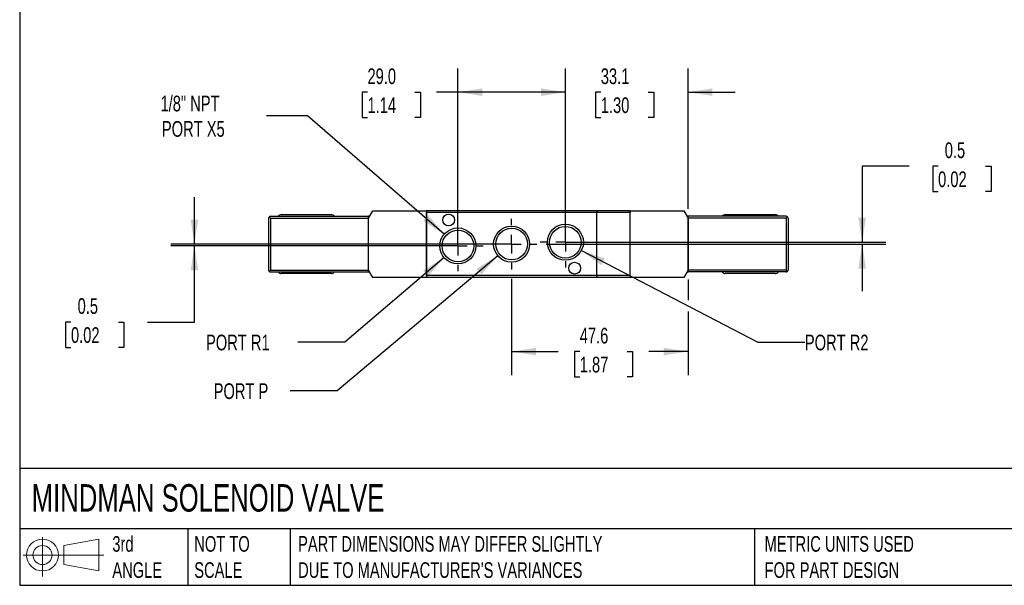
# Model space of a CAD drawing. Header units: millimetres. Extents: x 13 to 546, y 13 to 419.
# Tile 1 of 3: x 13 to 278, y 13 to 165. Entities that reach past the tile are written whole.
import ezdxf

# ---------------------------------------------------------------- set-up
doc = ezdxf.new("R2010")
doc.units = ezdxf.units.MM
doc.header["$LTSCALE"] = 2
doc.linetypes.add('SLD-Center', pattern=[19.05, 15.24, -1.27, 1.27, -1.27])
doc.linetypes.add('SLD-Solid', pattern=[0])
doc.layers.add('CENTER', color=40, linetype='SLD-Center')
doc.layers.add('SLD-DEFPOINTS', color=7, linetype='Continuous')
doc.layers.add('DIMENSIONS', color=140, linetype='SLD-Solid', lineweight=25)
doc.layers.add('TEXT', color=140, linetype='SLD-Solid', lineweight=25)
doc.styles.add('SLDTEXTSTYLE0', font='TXT', dxfattribs={"width": 0.7})
doc.dimstyles.new('SLDDIMSTYLE0', dxfattribs={"dimtxt": 4.316016, "dimasz": 6.604, "dimexe": 0, "dimexo": 0.0625, "dimgap": 1.079004, "dimtad": 0, "dimtih": 1, "dimtoh": 1, "dimdec": 1, "dimrnd": 1e-09, "dimzin": 12, "dimdsep": 46, "dimtxsty": 'SLDTEXTSTYLE0', "dimsah": 1, "dimcen": 0.09, "dimadec": 0, "dimazin": 3, "dimtfac": 1, "dimtdec": 1, "dimtofl": 0, "dimtmove": 0, "dimatfit": 3, "dimfxl": 0, "dimfrac": 2, "dimtolj": 1, "dimtzin": 12, "dimarcsym": 0})
doc.dimstyles.new('SLDDIMSTYLE1', dxfattribs={"dimtxt": 4.316016, "dimasz": 6.604, "dimexe": 0, "dimexo": 0.0625, "dimgap": 1.079004, "dimtad": 0, "dimtih": 1, "dimtoh": 1, "dimdec": 1, "dimrnd": 1e-09, "dimzin": 12, "dimdsep": 46, "dimtxsty": 'SLDTEXTSTYLE0', "dimsah": 1, "dimcen": 0.09, "dimadec": 0, "dimazin": 3, "dimtfac": 1, "dimtdec": 1, "dimtmove": 0, "dimatfit": 0, "dimfxl": 0, "dimfrac": 2, "dimtolj": 1, "dimtzin": 12, "dimarcsym": 0})
doc.dimstyles.new('SLDDIMSTYLE3', dxfattribs={"dimtxt": 4.316016, "dimasz": 6.604, "dimexe": 0, "dimexo": 0.0625, "dimgap": 1.079004, "dimtad": 0, "dimtih": 1, "dimtoh": 1, "dimdec": 1, "dimrnd": 1e-09, "dimzin": 4, "dimdsep": 46, "dimtxsty": 'SLDTEXTSTYLE0', "dimsah": 1, "dimcen": 0.09, "dimadec": 0, "dimazin": 1, "dimtfac": 1, "dimtdec": 1, "dimtofl": 0, "dimtmove": 0, "dimatfit": 3, "dimfxl": 0, "dimfrac": 2, "dimtolj": 1, "dimtzin": 12, "dimarcsym": 0})
doc.dimstyles.new('SLDDIMSTYLE4', dxfattribs={"dimtxt": 4.316016, "dimasz": 6.604, "dimexe": 0, "dimexo": 0.0625, "dimgap": 1.079004, "dimtad": 0, "dimtih": 1, "dimtoh": 1, "dimdec": 1, "dimrnd": 1e-09, "dimzin": 12, "dimdsep": 46, "dimtxsty": 'SLDTEXTSTYLE0', "dimsah": 1, "dimcen": 0, "dimadec": 0, "dimazin": 3, "dimtfac": 1, "dimtdec": 1, "dimtofl": 0, "dimtmove": 0, "dimatfit": 3, "dimfxl": 0, "dimfrac": 2, "dimtolj": 1, "dimtzin": 12, "dimarcsym": 0})
doc.dimstyles.new('SLDDIMSTYLE6', dxfattribs={"dimtxt": 4.316016, "dimasz": 6.604, "dimexe": 0, "dimexo": 0.0625, "dimgap": 1.079004, "dimtad": 0, "dimtih": 1, "dimtoh": 1, "dimdec": 1, "dimrnd": 1e-09, "dimdsep": 46, "dimtxsty": 'SLDTEXTSTYLE0', "dimsah": 1, "dimcen": 0.09, "dimadec": 0, "dimazin": 2, "dimtfac": 1, "dimtdec": 1, "dimtmove": 0, "dimatfit": 0, "dimfxl": 0, "dimfrac": 2, "dimtolj": 1, "dimtzin": 12, "dimarcsym": 0})

# ---------------------------------------------------------------- blocks, each defined once
blk = doc.blocks.new('Block11')
at = {"color": 7, "linetype": 'SLD-Solid', "lineweight": 18}
for p, q in [((5.18, 10.62), (5.18, 0)), ((10.96, 8.33), (20.35, 10.06)), ((10.96, 3.19), (10.96, 8.33)), ((20.35, 10.06), (20.35, 1.46)), ((0, 5.76), (21.75, 5.76)), ((10.96, 3.19), (20.35, 1.46))]:
    blk.add_line(p, q, dxfattribs=at)
for radius in [4.3, 2.57]:
    blk.add_circle((5.18, 5.76), radius, dxfattribs=at)
blk = doc.blocks.new('Block12')
at = {"layer": 'SLD-DEFPOINTS'}
blk.add_blockref('Block11', (0, 0), dxfattribs=at)
blk = doc.blocks.new('_D_14')
at = {"layer": 'DIMENSIONS'}
for p, q in [((252.75, 125.81), (240.05, 125.81)), ((240.05, 125.81), (240.05, 105.28)), ((260.53, 125.81), (259.08, 125.81)), ((259.08, 125.81), (259.08, 118.95)), ((273.36, 125.81), (274.81, 125.81)), ((274.81, 125.81), (274.81, 118.95)), ((259.08, 118.95), (260.53, 118.95)), ((274.81, 118.95), (273.36, 118.95)), ((154.81, 104.78), (246.4, 104.78)), ((162.49, 105.28), (246.4, 105.28)), ((240.05, 104.78), (240.05, 92.08))]:
    blk.add_line(p, q, dxfattribs=at)
for points in [[(240.05, 105.28), (241.06, 111.88), (239.03, 111.88)], [(240.05, 104.78), (239.03, 98.18), (241.06, 98.18)]]:
    blk.add_solid(points, dxfattribs=at)
at = {"layer": 'DIMENSIONS', "char_height": 4.233, "attachment_point": 1, "style": 'SLDTEXTSTYLE0'}
for s, insert in [('0.5', (262.33, 132.23)), ('0.02', (260.53, 124.4))]:
    blk.add_mtext(s, dxfattribs=dict(at, insert=insert))
blk = doc.blocks.new('_D_15')
at = {"layer": 'DIMENSIONS'}
for p, q in [((59.85, 104.78), (59.85, 117.48)), ((142.91, 104.78), (53.5, 104.78)), ((128.41, 104.28), (53.5, 104.28)), ((59.85, 83.75), (59.85, 104.28)), ((26.54, 83.75), (25.09, 83.75)), ((25.09, 83.75), (25.09, 76.89)), ((39.36, 83.75), (40.81, 83.75)), ((40.81, 83.75), (40.81, 76.89)), ((47.15, 83.75), (59.85, 83.75)), ((25.09, 76.89), (26.54, 76.89)), ((40.81, 76.89), (39.36, 76.89))]:
    blk.add_line(p, q, dxfattribs=at)
for points in [[(59.85, 104.78), (60.86, 111.38), (58.83, 111.38)], [(59.85, 104.28), (58.83, 97.68), (60.86, 97.68)]]:
    blk.add_solid(points, dxfattribs=at)
at = {"layer": 'DIMENSIONS', "char_height": 4.233, "attachment_point": 1, "style": 'SLDTEXTSTYLE0'}
for s, insert in [('0.5', (28.33, 90.18)), ('0.02', (26.54, 82.35))]:
    blk.add_mtext(s, dxfattribs=dict(at, insert=insert))
blk = doc.blocks.new('_D_16')
at = {"layer": 'DIMENSIONS'}
for p, q in [((145.45, 95.42), (145.45, 69.43)), ((193.05, 95.24), (193.05, 89.61)), ((193.05, 86.57), (193.05, 69.43)), ((145.45, 75.78), (157.98, 75.78)), ((163.83, 75.78), (162.38, 75.78)), ((162.38, 75.78), (162.38, 68.92)), ((176.66, 75.78), (178.11, 75.78)), ((178.11, 75.78), (178.11, 68.92)), ((193.05, 75.78), (182.51, 75.78)), ((162.38, 68.92), (163.83, 68.92)), ((178.11, 68.92), (176.66, 68.92))]:
    blk.add_line(p, q, dxfattribs=at)
for points in [[(145.45, 75.78), (152.05, 74.76), (152.05, 76.8)], [(193.05, 75.78), (186.44, 76.8), (186.44, 74.76)]]:
    blk.add_solid(points, dxfattribs=at)
at = {"layer": 'DIMENSIONS', "char_height": 4.233, "attachment_point": 1, "style": 'SLDTEXTSTYLE0'}
for s, insert in [('47.6', (163.83, 82.2)), ('1.87', (163.83, 74.38))]:
    blk.add_mtext(s, dxfattribs=dict(at, insert=insert))
blk = doc.blocks.new('_D_17')
at = {"layer": 'DIMENSIONS'}
for p, q in [((159.95, 107.82), (159.95, 152.13)), ((193.05, 114.32), (193.05, 152.13)), ((159.95, 145.78), (147.25, 145.78)), ((169.51, 145.78), (168.06, 145.78)), ((168.06, 145.78), (168.06, 138.92)), ((182.33, 145.78), (183.78, 145.78)), ((183.78, 145.78), (183.78, 138.92)), ((193.05, 145.78), (205.75, 145.78)), ((168.06, 138.92), (169.51, 138.92)), ((183.78, 138.92), (182.33, 138.92))]:
    blk.add_line(p, q, dxfattribs=at)
for points in [[(159.95, 145.78), (153.34, 146.8), (153.34, 144.76)], [(193.05, 145.78), (199.65, 144.76), (199.65, 146.8)]]:
    blk.add_solid(points, dxfattribs=at)
at = {"layer": 'DIMENSIONS', "char_height": 4.233, "attachment_point": 1, "style": 'SLDTEXTSTYLE0'}
for s, insert in [('33.1', (169.51, 152.2)), ('1.30', (169.51, 144.38))]:
    blk.add_mtext(s, dxfattribs=dict(at, insert=insert))
blk = doc.blocks.new('_D_18')
at = {"layer": 'DIMENSIONS'}
for p, q in [((130.95, 106.82), (130.95, 152.13)), ((159.95, 107.82), (159.95, 152.13)), ((106.55, 145.78), (105.1, 145.78)), ((105.1, 145.78), (105.1, 138.92)), ((119.37, 145.78), (120.82, 145.78)), ((120.82, 145.78), (120.82, 138.92)), ((130.95, 145.78), (125.22, 145.78)), ((159.95, 145.78), (130.95, 145.78)), ((105.1, 138.92), (106.55, 138.92)), ((120.82, 138.92), (119.37, 138.92))]:
    blk.add_line(p, q, dxfattribs=at)
for points in [[(130.95, 145.78), (137.55, 144.76), (137.55, 146.8)], [(159.95, 145.78), (153.34, 146.8), (153.34, 144.76)]]:
    blk.add_solid(points, dxfattribs=at)
at = {"layer": 'DIMENSIONS', "char_height": 4.233, "attachment_point": 1, "style": 'SLDTEXTSTYLE0'}
for s, insert in [('29.0', (106.55, 152.2)), ('1.14', (106.55, 144.38))]:
    blk.add_mtext(s, dxfattribs=dict(at, insert=insert))
blk = doc.blocks.new('_D_19')
at = {"layer": 'DIMENSIONS'}
for p, q in [((90.41, 139.38), (79.3, 139.38)), ((127.27, 107.46), (90.41, 139.38))]:
    blk.add_line(p, q, dxfattribs=at)
blk.add_solid([(127.27, 107.46), (122.94, 112.56), (121.61, 111.02)], dxfattribs=at)
at = {"layer": 'DIMENSIONS', "char_height": 4.233, "attachment_point": 1, "style": 'SLDTEXTSTYLE0'}
for s, insert in [('1/8" NPT', (50.7, 144.84)), ('PORT X5', (51.07, 137.98))]:
    blk.add_mtext(s, dxfattribs=dict(at, insert=insert))
blk = doc.blocks.new('_D_20')
at = {"layer": 'DIMENSIONS'}
for p, q in [((127.24, 101.13), (100.44, 78.31)), ((100.44, 78.31), (87.74, 78.31))]:
    blk.add_line(p, q, dxfattribs=at)
blk.add_solid([(127.24, 101.13), (121.56, 97.62), (122.87, 96.07)], dxfattribs=at)
at = {"layer": 'DIMENSIONS', "insert": (62.98, 80.34), "char_height": 4.233, "attachment_point": 1, "style": 'SLDTEXTSTYLE0'}
blk.add_mtext('PORT R1', dxfattribs=at)
blk = doc.blocks.new('_D_21')
at = {"layer": 'DIMENSIONS'}
for p, q in [((141.73, 101.65), (98.38, 65.18)), ((98.38, 65.18), (85.68, 65.18))]:
    blk.add_line(p, q, dxfattribs=at)
blk.add_solid([(141.73, 101.65), (136.02, 98.17), (137.33, 96.62)], dxfattribs=at)
at = {"layer": 'DIMENSIONS', "insert": (65.04, 67.21), "char_height": 4.233, "attachment_point": 1, "style": 'SLDTEXTSTYLE0'}
blk.add_mtext('PORT P', dxfattribs=at)
blk = doc.blocks.new('_D_22')
at = {"layer": 'DIMENSIONS'}
for p, q in [((164.26, 103.04), (211.88, 78.31)), ((211.88, 78.31), (224.58, 78.31))]:
    blk.add_line(p, q, dxfattribs=at)
blk.add_solid([(164.26, 103.04), (169.66, 99.09), (170.59, 100.9)], dxfattribs=at)
at = {"layer": 'DIMENSIONS', "insert": (224.58, 80.34), "char_height": 4.233, "attachment_point": 1, "style": 'SLDTEXTSTYLE0'}
blk.add_mtext('PORT R2', dxfattribs=at)
blk = doc.blocks.new('SW_CENTERMARKSYMBOL_6')
at = {"layer": 'CENTER', "color": 0}
for p, q in [((0, 5.08), (0, 6.823)), ((-5.08, 0), (-6.823, 0)), ((0, 0), (-2.54, 0)), ((0, 0), (0, 2.54)), ((0, 0), (0, -2.54)), ((0, 0), (2.54, 0)), ((5.08, 0), (6.823, 0)), ((0, -5.08), (0, -6.823))]:
    blk.add_line(p, q, dxfattribs=at)
blk = doc.blocks.new('SW_CENTERMARKSYMBOL_7')
at = {"layer": 'CENTER', "color": 0}
for p, q in [((0, 5.08), (0, 6.823)), ((-5.08, 0), (-6.823, 0)), ((0, 0), (-2.54, 0)), ((0, 0), (0, 2.54)), ((0, 0), (0, -2.54)), ((0, 0), (2.54, 0)), ((5.08, 0), (6.823, 0)), ((0, -5.08), (0, -6.823))]:
    blk.add_line(p, q, dxfattribs=at)
blk = doc.blocks.new('SW_CENTERMARKSYMBOL_8')
at = {"layer": 'CENTER', "color": 0}
for p, q in [((0, 5.08), (0, 6.823)), ((-5.08, 0), (-6.823, 0)), ((0, 0), (-2.54, 0)), ((0, 0), (0, 2.54)), ((0, 0), (0, -2.54)), ((0, 0), (2.54, 0)), ((5.08, 0), (6.823, 0)), ((0, -5.08), (0, -6.823))]:
    blk.add_line(p, q, dxfattribs=at)

msp = doc.modelspace()

# ---------------------------------------------------------------- linework, layer by layer
for p, q in [((79.85, 111.78), (79.85, 97.78)), ((79.99, 112.13), (80.35, 111.78)), ((80.35, 112.28), (106.8, 112.28)), ((80.35, 111.78), (80.35, 97.78)), ((80.35, 111.78), (106.8, 111.78)), ((83.3, 112.73), (96.8, 112.73)), ((107.14, 112.28), (106.8, 112.28)), ((106.8, 111.78), (106.8, 112.28)), ((106.8, 97.78), (106.8, 111.78)), ((106.85, 111.78), (108, 113.78)), ((106.85, 97.78), (106.85, 111.78)), ((108, 113.78), (122.45, 113.78)), ((122.45, 113.78), (122.45, 95.78)), ((122.5, 113.28), (122.45, 113.28)), ((168.4, 113.78), (122.5, 113.78)), ((122.5, 113.78), (122.5, 113.28)), ((168.4, 113.28), (122.5, 113.28)), ((122.5, 96.28), (122.5, 113.28)), ((168.4, 113.78), (168.4, 113.28)), ((168.4, 96.28), (168.4, 113.28)), ((168.4, 113.28), (168.45, 113.28)), ((177.4, 113.78), (168.45, 113.78)), ((168.45, 113.28), (168.45, 113.78)), ((177.4, 113.28), (168.45, 113.28)), ((168.45, 96.28), (168.45, 113.28)), ((177.4, 113.78), (177.4, 113.28)), ((177.4, 96.28), (177.4, 113.28)), ((177.4, 113.28), (177.45, 113.28)), ((177.45, 113.78), (191.89, 113.78)), ((177.45, 95.78), (177.45, 113.78)), ((191.89, 113.78), (193.05, 111.78)), ((193.1, 112.28), (192.76, 112.28)), ((193.05, 111.78), (193.05, 97.78)), ((219.55, 112.28), (193.1, 112.28)), ((193.1, 111.78), (193.1, 112.28)), ((219.55, 111.78), (193.1, 111.78)), ((193.1, 97.78), (193.1, 111.78)), ((203.1, 112.73), (216.6, 112.73)), ((219.9, 112.13), (219.55, 111.78)), ((219.55, 111.78), (219.55, 97.78)), ((220.05, 111.78), (220.05, 97.78)), ((106.8, 111.28), (106.85, 111.28)), ((193.1, 111.28), (193.05, 111.28)), ((80.35, 97.78), (79.99, 97.43)), ((80.35, 97.78), (106.8, 97.78)), ((80.35, 97.28), (106.8, 97.28)), ((96.8, 96.83), (83.3, 96.83)), ((106.8, 98.28), (106.85, 98.28)), ((106.8, 97.28), (106.8, 97.78)), ((106.8, 97.28), (107.14, 97.28)), ((108, 95.78), (106.85, 97.78)), ((122.45, 95.78), (108, 95.78)), ((122.5, 96.28), (122.45, 96.28)), ((168.4, 96.28), (122.5, 96.28)), ((122.5, 96.28), (122.5, 95.78)), ((168.4, 95.78), (122.5, 95.78)), ((168.4, 96.28), (168.4, 95.78)), ((168.4, 96.28), (168.45, 96.28)), ((168.45, 95.78), (168.45, 96.28)), ((177.4, 96.28), (168.45, 96.28)), ((177.4, 95.78), (168.45, 95.78)), ((177.4, 96.28), (177.4, 95.78)), ((177.4, 96.28), (177.45, 96.28)), ((191.89, 95.78), (177.45, 95.78)), ((193.05, 97.78), (191.89, 95.78)), ((192.76, 97.28), (193.1, 97.28)), ((193.1, 98.28), (193.05, 98.28)), ((193.1, 97.28), (193.1, 97.78)), ((219.55, 97.78), (193.1, 97.78)), ((219.55, 97.28), (193.1, 97.28)), ((216.6, 96.83), (203.1, 96.83)), ((219.55, 97.78), (219.9, 97.43))]:
    msp.add_line(p, q)
for centre, radius in [((128.45, 111.28), 1.6), ((130.95, 104.28), 4.86), ((145.45, 104.78), 4.86), ((145.45, 104.78), 4.28), ((159.95, 105.28), 4.86), ((159.95, 105.28), 4.28), ((130.95, 104.28), 4.28), ((162.45, 98.28), 1.6)]:
    msp.add_circle(centre, radius)
for centre, radius, start, end in [((80.35, 111.78), 0.5, 135, 180), ((80.35, 111.78), 0.5, 90, 135), ((83.3, 111.73), 1, 90, 146.633), ((96.8, 111.73), 1, 33.367, 90), ((203.1, 111.73), 1, 90, 146.633), ((216.6, 111.73), 1, 33.367, 90), ((219.55, 111.78), 0.5, 45, 90), ((219.55, 111.78), 0.5, 0, 45), ((80.35, 97.78), 0.5, 180, 225), ((80.35, 97.78), 0.5, 225, 270), ((83.3, 97.83), 1, 213.367, 270), ((96.8, 97.83), 1, 270, 326.633), ((203.1, 97.83), 1, 213.367, 270), ((216.6, 97.83), 1, 270, 326.633), ((219.55, 97.78), 0.5, 270, 315), ((219.55, 97.78), 0.5, 315, 0)]:
    msp.add_arc(centre, radius, start, end)
at = {"layer": 'TEXT'}
for p, q in [((12.7, 419.1), (12.7, 12.7)), ((546.1, 44.25), (12.7, 44.25)), ((546.1, 27.94), (12.7, 27.94)), ((58.09, 27.94), (58.09, 12.7)), ((85.67, 27.94), (85.67, 12.7)), ((210.97, 27.94), (210.97, 12.7)), ((12.7, 12.7), (546.1, 12.7))]:
    msp.add_line(p, q, dxfattribs=at)

# ---------------------------------------------------------------- block references
at = {"layer": 'CENTER'}
for name, p in [('SW_CENTERMARKSYMBOL_7', (145.45, 104.78)), ('SW_CENTERMARKSYMBOL_6', (159.95, 105.28)), ('SW_CENTERMARKSYMBOL_8', (130.95, 104.28))]:
    msp.add_blockref(name, p, dxfattribs=at)
at = {"layer": 'SLD-DEFPOINTS'}
msp.add_blockref('Block12', (13.68, 15.11), dxfattribs=at)

# ---------------------------------------------------------------- texts
at = {"layer": 'TEXT', "attachment_point": 1, "style": 'SLDTEXTSTYLE0'}
for s, insert, char_height in [('MINDMAN SOLENOID VALVE', (15.93, 40), 7.4083), ('3rd^JANGLE', (37.7, 25.99), 4.233), ('NOT TO^JSCALE', (59.81, 25.99), 4.2333), ("PART DIMENSIONS MAY DIFFER SLIGHTLY ^JDUE TO MANUFACTURER'S VARIANCES", (87.83, 25.99), 4.2333), ('METRIC UNITS USED ^JFOR PART DESIGN', (213.71, 25.99), 4.2333)]:
    msp.add_mtext(s, dxfattribs=dict(at, insert=insert, char_height=char_height))

# ---------------------------------------------------------------- dimensions: what is measured, and where the dimension line sits
at = {"layer": 'DIMENSIONS'}
dim = msp.add_linear_dim(base=(130.95, 145.78), p1=(159.95, 105.28), p2=(130.95, 104.28), dimstyle='SLDDIMSTYLE3', dxfattribs=at)
dim.commit()
dim.dimension.update_dxf_attribs({"geometry": '_D_18', "text_midpoint": (112.96, 145.78), "dimtype": 160})
for base, p1, p2, angle, dimstyle, picture, middle in [((193.05, 145.78), (159.95, 105.28), (193.05, 111.78), 0, 'SLDDIMSTYLE1', '_D_17', (175.92, 145.78)), ((240.05, 104.78), (159.95, 105.28), (152.27, 104.78), 90, 'SLDDIMSTYLE6', '_D_14', (240.05, 125.81)), ((59.85, 104.28), (145.45, 104.78), (130.95, 104.28), 90, 'SLDDIMSTYLE6', '_D_15', (59.85, 83.75)), ((193.05, 75.78), (145.45, 97.96), (193.05, 97.78), 0, 'SLDDIMSTYLE0', '_D_16', (170.25, 75.78))]:
    dim = msp.add_linear_dim(base=base, p1=p1, p2=p2, angle=angle, dimstyle=dimstyle, dxfattribs=at)
    dim.commit()
    dim.dimension.update_dxf_attribs({"geometry": picture, "text_midpoint": middle, "dimtype": 160})
for p1, p2, text, picture, middle in [((134.62, 101.1), (127.27, 107.46), '1/8" NPT\\PPORT X5', '_D_19', (63.41, 139.38)), ((134.65, 107.43), (127.24, 101.13), 'PORT R1', '_D_20', (75.36, 78.31)), ((149.17, 107.91), (141.73, 101.65), 'PORT P', '_D_21', (75.36, 65.18)), ((155.63, 107.52), (164.26, 103.04), 'PORT R2', '_D_22', (236.96, 78.31))]:
    dim = msp.add_diameter_dim_2p(p1=p1, p2=p2, text=text, dimstyle='SLDDIMSTYLE4', override={"dimpost": '<>'}, dxfattribs=at)
    dim.commit()
    dim.dimension.update_dxf_attribs({"geometry": picture, "text_midpoint": middle, "dimtype": 163})

doc.saveas('drawing.dxf')
